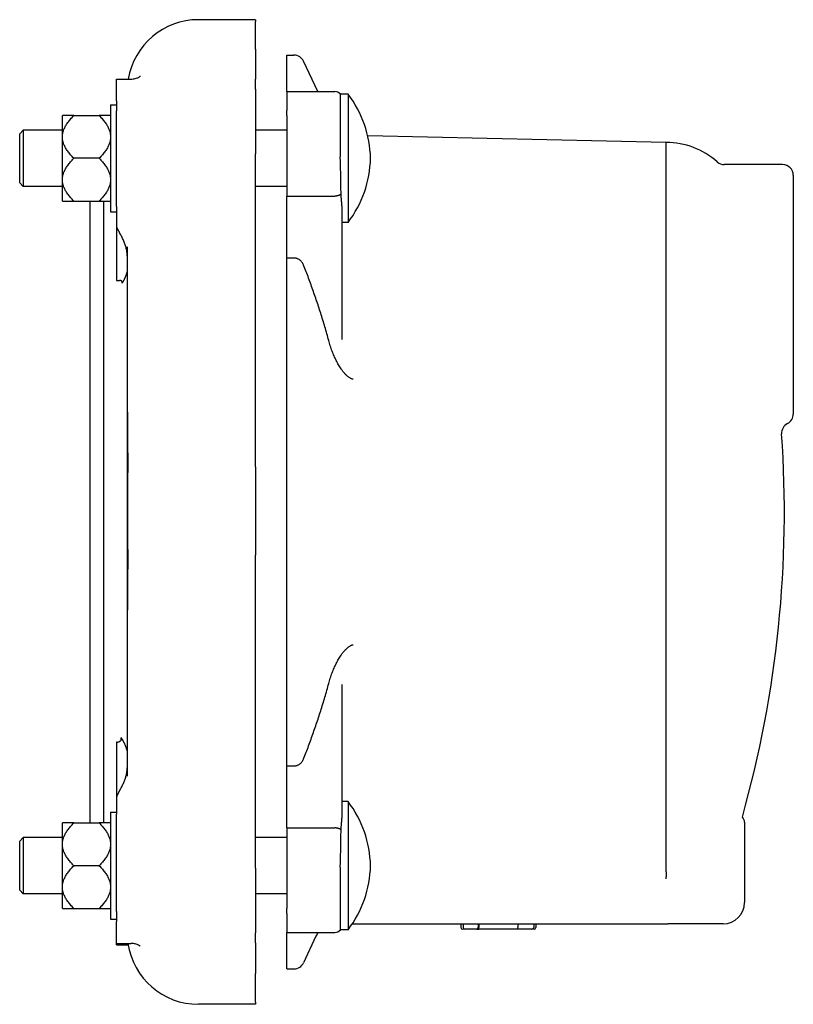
# Model space of a CAD drawing. Header units: millimetres. Extents: x 682 to 4984, y -248 to 588.
# Tile 3 of 4: x 1018 to 1235, y 312 to 588. Entities that reach past the tile are written whole.
import ezdxf

# ---------------------------------------------------------------- set-up
doc = ezdxf.new("R2010")
doc.units = ezdxf.units.MM
doc.layers.add('DETAIL', color=2, linetype='Continuous')

msp = doc.modelspace()

# ---------------------------------------------------------------- linework, layer by layer
at = {"layer": 'DETAIL'}
for p, q in [((1084.11, 588.48), (1068.11, 588.48)), ((1084.11, 588.48), (1084.11, 587.95)), ((1084.11, 580.22), (1084.11, 587.95)), ((1084.11, 580.22), (1084.11, 571.77)), ((1092.92, 568.29), (1092.92, 578.54)), ((1092.92, 578.54), (1094.92, 578.54)), ((1101.61, 568.29), (1097.64, 576.81)), ((1045.11, 565.72), (1045.11, 571.8)), ((1045.11, 571.8), (1049.11, 571.8)), ((1084.11, 568.94), (1084.11, 571.77)), ((1084.11, 568.94), (1084.11, 550.81)), ((1092.92, 568.29), (1092.92, 563.01)), ((1092.92, 568.29), (1106.42, 568.29)), ((1107.92, 567.57), (1107.92, 549.95)), ((1110.12, 567.58), (1107.94, 567.58)), ((1110.12, 567.58), (1110.12, 531.58)), ((1043.42, 564.58), (1043.42, 534.58)), ((1043.42, 564.58), (1045.11, 564.58)), ((1045.11, 565.72), (1045.11, 562.9)), ((1033.12, 561.57), (1029.92, 561.57)), ((1029.92, 555.96), (1029.92, 561.57)), ((1033.12, 561.57), (1040.22, 561.57)), ((1043.42, 561.57), (1040.22, 561.57)), ((1045.11, 536.01), (1045.11, 562.9)), ((1092.92, 561.6), (1092.92, 563.01)), ((1092.92, 561.6), (1092.92, 538.98)), ((1017.92, 556.48), (1018.92, 557.48)), ((1017.92, 542.68), (1017.92, 556.48)), ((1018.92, 557.48), (1018.92, 541.68)), ((1029.92, 557.48), (1018.92, 557.48)), ((1029.92, 555.2), (1029.92, 555.96)), ((1092.92, 557.48), (1084.11, 557.48)), ((1199.42, 554.04), (1115.63, 555.86)), ((1029.92, 543.96), (1029.92, 555.2)), ((1199.42, 349.3), (1199.42, 554.04)), ((1084.11, 463.01), (1084.11, 550.81)), ((1040.22, 549.58), (1033.12, 549.58)), ((1232.12, 547.82), (1215.74, 547.82)), ((1235.12, 544.82), (1235.12, 477.82)), ((1017.92, 542.68), (1018.92, 541.68)), ((1029.92, 541.68), (1018.92, 541.68)), ((1029.92, 543.2), (1029.92, 543.96)), ((1029.92, 537.58), (1029.92, 543.2)), ((1092.92, 541.68), (1084.11, 541.68)), ((1092.92, 538.98), (1106.42, 538.98)), ((1092.92, 521.58), (1092.92, 538.98)), ((1029.92, 537.58), (1033.12, 537.58)), ((1033.12, 537.58), (1040.22, 537.58)), ((1037.61, 537.58), (1037.61, 363.05)), ((1040.22, 537.58), (1043.42, 537.58)), ((1041.43, 537.58), (1041.43, 363.05)), ((1043.42, 534.58), (1045.11, 534.58)), ((1045.11, 536.01), (1045.11, 530.42)), ((1108.42, 498.75), (1108.42, 535.91)), ((1110.12, 531.58), (1108.42, 531.58)), ((1045.11, 530.42), (1045.11, 515.31)), ((1048.11, 524.71), (1048.11, 484.6)), ((1094.92, 521.58), (1092.92, 521.58)), ((1092.92, 379.06), (1092.92, 521.58)), ((1045.11, 515.31), (1045.93, 515.31)), ((1048.11, 483.63), (1048.11, 417.5)), ((1084.11, 463.01), (1084.11, 438.21)), ((1048.25, 439.76), (1048.25, 461.39)), ((1084.11, 350.39), (1084.11, 438.21)), ((1048.11, 416.53), (1048.11, 376.14)), ((1108.42, 364.73), (1108.42, 401.88)), ((1045.2, 385.74), (1045.11, 385.74)), ((1045.11, 385.74), (1045.11, 370.28)), ((1092.92, 361.66), (1092.92, 379.06)), ((1092.92, 379.06), (1094.92, 379.06)), ((1045.11, 370.28), (1045.11, 365.56)), ((1110.12, 369.06), (1108.42, 369.06)), ((1110.12, 369.06), (1110.12, 333.06)), ((1043.42, 366.06), (1043.42, 336.06)), ((1043.42, 366.06), (1045.11, 366.06)), ((1045.11, 338.23), (1045.11, 365.56)), ((1033.12, 363.05), (1029.92, 363.05)), ((1029.92, 357.44), (1029.92, 363.05)), ((1033.12, 363.05), (1040.22, 363.05)), ((1043.42, 363.05), (1040.22, 363.05)), ((1220.78, 364.72), (1220.76, 364.72)), ((1220.82, 364.72), (1220.78, 364.72)), ((1221.42, 363.29), (1221.42, 340.72)), ((1092.92, 361.66), (1092.92, 339.04)), ((1092.92, 361.66), (1106.42, 361.66)), ((1017.92, 357.96), (1018.92, 358.96)), ((1017.92, 344.16), (1017.92, 357.96)), ((1018.92, 358.96), (1018.92, 343.16)), ((1029.92, 358.96), (1018.92, 358.96)), ((1029.92, 356.68), (1029.92, 357.44)), ((1029.92, 345.44), (1029.92, 356.68)), ((1092.92, 358.96), (1084.11, 358.96)), ((1040.22, 351.06), (1033.12, 351.06)), ((1084.11, 350.39), (1084.11, 332.21)), ((1107.92, 350.68), (1107.92, 333.06)), ((1029.92, 344.68), (1029.92, 345.44)), ((1017.92, 344.16), (1018.92, 343.16)), ((1029.92, 343.16), (1018.92, 343.16)), ((1029.92, 339.06), (1029.92, 344.68)), ((1092.92, 343.16), (1084.11, 343.16)), ((1029.92, 339.06), (1033.12, 339.06)), ((1033.12, 339.06), (1040.22, 339.06)), ((1040.22, 339.06), (1043.42, 339.06)), ((1045.11, 338.23), (1045.11, 335.4)), ((1092.92, 337.62), (1092.92, 339.04)), ((1092.92, 337.62), (1092.92, 332.35)), ((1043.42, 336.06), (1045.11, 336.06)), ((1045.11, 329.25), (1045.11, 335.4)), ((1111.3, 334.72), (1199.98, 334.72)), ((1141.82, 334.72), (1141.82, 333.72)), ((1142.39, 334.72), (1142.39, 333.72)), ((1146.6, 334.72), (1146.6, 333.72)), ((1146.86, 334.72), (1146.86, 333.72)), ((1157.78, 334.72), (1157.78, 333.72)), ((1162.24, 334.72), (1162.24, 333.72)), ((1162.82, 334.72), (1162.82, 333.72)), ((1215.42, 334.72), (1199.98, 334.72)), ((1084.11, 329.37), (1084.11, 332.21)), ((1092.92, 332.35), (1106.42, 332.35)), ((1092.92, 322.09), (1092.92, 332.35)), ((1110.12, 333.06), (1107.94, 333.06)), ((1142.89, 333.22), (1142.32, 333.22)), ((1146.25, 333.22), (1142.89, 333.22)), ((1146.25, 333.22), (1146.77, 333.22)), ((1157.93, 333.22), (1146.77, 333.22)), ((1161.74, 333.22), (1157.93, 333.22)), ((1162.32, 333.22), (1161.74, 333.22)), ((1045.11, 328.83), (1045.11, 329.25)), ((1045.11, 329.25), (1049.21, 329.25)), ((1045.11, 328.83), (1048.32, 328.83)), ((1048.39, 328.83), (1048.32, 328.83)), ((1084.11, 329.37), (1084.11, 320.84)), ((1101.1, 331.25), (1097.64, 323.83)), ((1084.11, 312.74), (1084.11, 320.84)), ((1092.92, 322.09), (1094.92, 322.09)), ((1084.11, 312.74), (1084.11, 312.16)), ((1084.11, 312.16), (1068.11, 312.16))]:
    msp.add_line(p, q, dxfattribs=at)
at = {"layer": 'DETAIL', "flags": 128}
for points in [[(1049.11, 571.8), (1049.44, 571.82), (1049.76, 571.85), (1050.07, 571.9), (1050.36, 571.96), (1050.63, 572.04), (1050.87, 572.13), (1051.09, 572.21), (1051.27, 572.3), (1051.42, 572.38), (1051.54, 572.45), (1051.63, 572.5), (1051.69, 572.55), (1051.77, 572.6), (1051.8, 572.62)], [(1107.92, 567.57), (1107.92, 567.57), (1107.92, 567.58), (1107.92, 567.58), (1107.92, 567.58), (1107.93, 567.58), (1107.93, 567.58), (1107.93, 567.58), (1107.93, 567.58), (1107.93, 567.58), (1107.93, 567.58), (1107.93, 567.58), (1107.93, 567.58), (1107.93, 567.58), (1107.93, 567.58), (1107.93, 567.58), (1107.93, 567.58), (1107.93, 567.58), (1107.93, 567.58), (1107.93, 567.58), (1107.93, 567.58), (1107.93, 567.58), (1107.93, 567.58), (1107.94, 567.58), (1107.94, 567.58)], [(1029.92, 555.96), (1029.94, 556.18), (1029.97, 556.4), (1030.01, 556.63), (1030.06, 556.85), (1030.12, 557.08), (1030.19, 557.3), (1030.27, 557.53), (1030.36, 557.75), (1030.46, 557.98), (1030.56, 558.2), (1030.68, 558.43), (1030.81, 558.66), (1030.94, 558.89), (1031.09, 559.13), (1031.24, 559.36), (1031.41, 559.6), (1031.59, 559.83), (1031.77, 560.07), (1031.97, 560.32), (1032.18, 560.56), (1032.4, 560.81), (1032.63, 561.06), (1032.87, 561.32), (1033.12, 561.57)], [(1040.22, 561.57), (1040.48, 561.32), (1040.72, 561.06), (1040.95, 560.81), (1041.17, 560.56), (1041.37, 560.32), (1041.57, 560.07), (1041.76, 559.83), (1041.93, 559.6), (1042.1, 559.36), (1042.26, 559.13), (1042.4, 558.89), (1042.54, 558.66), (1042.66, 558.43), (1042.78, 558.2), (1042.89, 557.98), (1042.99, 557.75), (1043.07, 557.53), (1043.15, 557.3), (1043.22, 557.08), (1043.28, 556.85), (1043.33, 556.63), (1043.37, 556.4), (1043.4, 556.18), (1043.42, 555.96)], [(1033.12, 549.58), (1032.87, 549.84), (1032.63, 550.09), (1032.4, 550.34), (1032.18, 550.59), (1031.97, 550.83), (1031.77, 551.08), (1031.59, 551.32), (1031.41, 551.56), (1031.24, 551.79), (1031.09, 552.03), (1030.94, 552.26), (1030.81, 552.49), (1030.68, 552.72), (1030.56, 552.95), (1030.46, 553.17), (1030.36, 553.4), (1030.27, 553.63), (1030.19, 553.85), (1030.12, 554.08), (1030.06, 554.3), (1030.01, 554.52), (1029.97, 554.75), (1029.94, 554.97), (1029.92, 555.2)], [(1043.42, 555.2), (1043.4, 554.97), (1043.37, 554.75), (1043.33, 554.52), (1043.28, 554.3), (1043.22, 554.08), (1043.15, 553.85), (1043.07, 553.63), (1042.99, 553.4), (1042.89, 553.17), (1042.78, 552.95), (1042.66, 552.72), (1042.54, 552.49), (1042.4, 552.26), (1042.26, 552.03), (1042.1, 551.79), (1041.93, 551.56), (1041.76, 551.32), (1041.57, 551.08), (1041.37, 550.83), (1041.17, 550.59), (1040.95, 550.34), (1040.72, 550.09), (1040.48, 549.84), (1040.22, 549.58)], [(1108.14, 539.5), (1108.14, 539.89), (1108.14, 540.28), (1108.13, 540.68), (1108.13, 541.08), (1108.12, 541.49), (1108.12, 541.9), (1108.11, 542.32), (1108.1, 542.75), (1108.1, 543.18), (1108.09, 543.61), (1108.08, 544.05), (1108.07, 544.49), (1108.06, 544.94), (1108.05, 545.38), (1108.04, 545.83), (1108.03, 546.28), (1108.02, 546.74), (1108.01, 547.19), (1108, 547.65), (1107.98, 548.11), (1107.97, 548.57), (1107.95, 549.03), (1107.94, 549.49), (1107.92, 549.95)], [(1029.92, 543.96), (1029.94, 544.19), (1029.97, 544.41), (1030.01, 544.63), (1030.06, 544.86), (1030.12, 545.08), (1030.19, 545.31), (1030.27, 545.53), (1030.36, 545.76), (1030.46, 545.98), (1030.56, 546.21), (1030.68, 546.44), (1030.81, 546.67), (1030.94, 546.9), (1031.09, 547.13), (1031.24, 547.37), (1031.41, 547.6), (1031.59, 547.84), (1031.77, 548.08), (1031.97, 548.32), (1032.18, 548.57), (1032.4, 548.82), (1032.63, 549.07), (1032.87, 549.32), (1033.12, 549.58)], [(1040.22, 549.58), (1040.48, 549.32), (1040.72, 549.07), (1040.95, 548.82), (1041.17, 548.57), (1041.37, 548.32), (1041.57, 548.08), (1041.76, 547.84), (1041.93, 547.6), (1042.1, 547.37), (1042.26, 547.13), (1042.4, 546.9), (1042.54, 546.67), (1042.66, 546.44), (1042.78, 546.21), (1042.89, 545.98), (1042.99, 545.76), (1043.07, 545.53), (1043.15, 545.31), (1043.22, 545.08), (1043.28, 544.86), (1043.33, 544.63), (1043.37, 544.41), (1043.4, 544.19), (1043.42, 543.96)], [(1033.12, 537.58), (1032.87, 537.84), (1032.63, 538.1), (1032.4, 538.35), (1032.18, 538.59), (1031.97, 538.84), (1031.77, 539.08), (1031.59, 539.32), (1031.41, 539.56), (1031.24, 539.8), (1031.09, 540.03), (1030.94, 540.26), (1030.81, 540.49), (1030.68, 540.72), (1030.56, 540.95), (1030.46, 541.18), (1030.36, 541.41), (1030.27, 541.63), (1030.19, 541.86), (1030.12, 542.08), (1030.06, 542.3), (1030.01, 542.53), (1029.97, 542.75), (1029.94, 542.98), (1029.92, 543.2)], [(1043.42, 543.2), (1043.4, 542.98), (1043.37, 542.75), (1043.33, 542.53), (1043.28, 542.3), (1043.22, 542.08), (1043.15, 541.86), (1043.07, 541.63), (1042.99, 541.41), (1042.89, 541.18), (1042.78, 540.95), (1042.66, 540.72), (1042.54, 540.49), (1042.4, 540.26), (1042.26, 540.03), (1042.1, 539.8), (1041.93, 539.56), (1041.76, 539.32), (1041.57, 539.08), (1041.37, 538.84), (1041.17, 538.59), (1040.95, 538.35), (1040.72, 538.1), (1040.48, 537.84), (1040.22, 537.58)], [(1108.14, 539.5), (1108.1, 539.46), (1108.05, 539.42), (1108, 539.39), (1107.94, 539.35), (1107.89, 539.32), (1107.82, 539.29), (1107.76, 539.25), (1107.7, 539.22), (1107.63, 539.2), (1107.56, 539.17), (1107.49, 539.14), (1107.41, 539.12), (1107.34, 539.1), (1107.26, 539.08), (1107.18, 539.06), (1107.1, 539.04), (1107.02, 539.03), (1106.93, 539.02), (1106.85, 539.01), (1106.77, 539), (1106.68, 538.99), (1106.59, 538.99), (1106.51, 538.98), (1106.42, 538.98)], [(1108.42, 535.91), (1108.42, 536.03), (1108.42, 536.16), (1108.41, 536.28), (1108.41, 536.41), (1108.4, 536.54), (1108.39, 536.68), (1108.38, 536.81), (1108.36, 536.95), (1108.35, 537.09), (1108.34, 537.24), (1108.32, 537.39), (1108.31, 537.54), (1108.29, 537.69), (1108.27, 537.85), (1108.26, 538), (1108.24, 538.16), (1108.23, 538.32), (1108.21, 538.49), (1108.2, 538.65), (1108.18, 538.82), (1108.17, 538.99), (1108.16, 539.16), (1108.15, 539.33), (1108.14, 539.5)], [(1046.17, 528.35), (1046.13, 528.44), (1046.08, 528.52), (1046.04, 528.6), (1045.99, 528.68), (1045.95, 528.76), (1045.9, 528.85), (1045.86, 528.93), (1045.81, 529.02), (1045.77, 529.1), (1045.72, 529.18), (1045.68, 529.27), (1045.63, 529.36), (1045.59, 529.44), (1045.54, 529.53), (1045.5, 529.62), (1045.46, 529.7), (1045.41, 529.79), (1045.37, 529.88), (1045.33, 529.97), (1045.28, 530.06), (1045.24, 530.15), (1045.2, 530.24), (1045.16, 530.33), (1045.11, 530.42)], [(1048.11, 522.25), (1048.11, 522.5), (1048.1, 522.75), (1048.08, 523.01), (1048.05, 523.26), (1048.01, 523.51), (1047.97, 523.77), (1047.92, 524.02), (1047.86, 524.28), (1047.8, 524.53), (1047.73, 524.79), (1047.65, 525.04), (1047.57, 525.3), (1047.48, 525.56), (1047.38, 525.81), (1047.28, 526.07), (1047.18, 526.32), (1047.07, 526.58), (1046.95, 526.83), (1046.83, 527.09), (1046.71, 527.34), (1046.58, 527.6), (1046.45, 527.85), (1046.31, 528.1), (1046.17, 528.35)], [(1097.64, 519.57), (1097.58, 519.7), (1097.52, 519.84), (1097.45, 519.97), (1097.38, 520.1), (1097.3, 520.22), (1097.22, 520.34), (1097.13, 520.46), (1097.03, 520.57), (1096.93, 520.68), (1096.83, 520.79), (1096.72, 520.89), (1096.6, 520.98), (1096.48, 521.07), (1096.36, 521.16), (1096.23, 521.23), (1096.09, 521.3), (1095.96, 521.37), (1095.82, 521.42), (1095.67, 521.47), (1095.52, 521.51), (1095.37, 521.54), (1095.22, 521.56), (1095.07, 521.57), (1094.92, 521.58)], [(1104.69, 498.41), (1104.56, 498.9), (1104.43, 499.38), (1104.3, 499.87), (1104.16, 500.35), (1104.03, 500.83), (1103.89, 501.32), (1103.75, 501.8), (1103.61, 502.28), (1103.47, 502.76), (1103.33, 503.24), (1103.18, 503.72), (1103.04, 504.2), (1102.89, 504.68), (1102.74, 505.16), (1102.59, 505.63), (1102.44, 506.11), (1102.29, 506.59), (1102.14, 507.06), (1101.99, 507.54), (1101.83, 508.01), (1101.68, 508.48), (1101.52, 508.95), (1101.36, 509.43), (1101.2, 509.9), (1101.04, 510.37), (1100.88, 510.83), (1100.72, 511.3), (1100.55, 511.77), (1100.39, 512.24), (1100.22, 512.7), (1100.06, 513.17), (1099.89, 513.63), (1099.72, 514.09), (1099.55, 514.55), (1099.38, 515.02), (1099.21, 515.48), (1099.04, 515.93), (1098.87, 516.39), (1098.69, 516.85), (1098.52, 517.31), (1098.35, 517.76), (1098.17, 518.21), (1097.99, 518.67), (1097.82, 519.12), (1097.64, 519.57)], [(1048.11, 518), (1048.09, 517.88), (1048.06, 517.76), (1048.03, 517.65), (1047.99, 517.53), (1047.96, 517.42), (1047.93, 517.3), (1047.89, 517.19), (1047.85, 517.07), (1047.82, 516.96), (1047.78, 516.84), (1047.73, 516.73), (1047.69, 516.62), (1047.65, 516.5), (1047.61, 516.39), (1047.56, 516.28), (1047.51, 516.17), (1047.47, 516.06), (1047.42, 515.95), (1047.37, 515.84), (1047.32, 515.73), (1047.27, 515.62), (1047.21, 515.52), (1047.16, 515.41), (1047.11, 515.31)], [(1046.66, 514.52), (1046.68, 514.56), (1046.7, 514.61), (1046.71, 514.65), (1046.72, 514.7), (1046.73, 514.75), (1046.72, 514.79), (1046.71, 514.84), (1046.7, 514.88), (1046.68, 514.93), (1046.66, 514.97), (1046.63, 515.01), (1046.59, 515.05), (1046.56, 515.09), (1046.51, 515.13), (1046.47, 515.16), (1046.42, 515.19), (1046.36, 515.22), (1046.31, 515.24), (1046.25, 515.26), (1046.19, 515.28), (1046.12, 515.29), (1046.06, 515.3), (1045.99, 515.3), (1045.93, 515.31)], [(1047.11, 515.31), (1047.09, 515.27), (1047.07, 515.24), (1047.05, 515.21), (1047.04, 515.17), (1047.02, 515.14), (1047, 515.11), (1046.98, 515.07), (1046.96, 515.04), (1046.94, 515.01), (1046.93, 514.97), (1046.91, 514.94), (1046.89, 514.91), (1046.87, 514.88), (1046.85, 514.84), (1046.83, 514.81), (1046.81, 514.78), (1046.8, 514.75), (1046.78, 514.72), (1046.76, 514.68), (1046.74, 514.65), (1046.72, 514.62), (1046.7, 514.59), (1046.68, 514.55), (1046.66, 514.52)], [(1108.14, 490.53), (1107.97, 490.79), (1107.8, 491.06), (1107.63, 491.34), (1107.46, 491.63), (1107.29, 491.92), (1107.13, 492.22), (1106.97, 492.52), (1106.81, 492.83), (1106.65, 493.15), (1106.49, 493.47), (1106.34, 493.79), (1106.19, 494.13), (1106.05, 494.46), (1105.91, 494.8), (1105.77, 495.15), (1105.63, 495.49), (1105.5, 495.85), (1105.37, 496.2), (1105.25, 496.56), (1105.13, 496.93), (1105.02, 497.29), (1104.9, 497.66), (1104.8, 498.04), (1104.69, 498.41)], [(1111.53, 487.57), (1111.37, 487.61), (1111.21, 487.66), (1111.06, 487.72), (1110.91, 487.79), (1110.76, 487.87), (1110.61, 487.95), (1110.47, 488.04), (1110.33, 488.13), (1110.19, 488.23), (1110.06, 488.34), (1109.92, 488.45), (1109.79, 488.57), (1109.65, 488.69), (1109.51, 488.83), (1109.38, 488.97), (1109.24, 489.11), (1109.1, 489.27), (1108.96, 489.43), (1108.83, 489.59), (1108.69, 489.77), (1108.55, 489.95), (1108.42, 490.13), (1108.28, 490.33), (1108.14, 490.53)], [(1048.11, 484.6), (1048.11, 484.56), (1048.11, 484.52), (1048.11, 484.48), (1048.11, 484.44), (1048.11, 484.4), (1048.11, 484.36), (1048.11, 484.32), (1048.11, 484.28), (1048.11, 484.24), (1048.11, 484.2), (1048.11, 484.16), (1048.11, 484.12), (1048.11, 484.08), (1048.11, 484.04), (1048.11, 484), (1048.11, 483.96), (1048.11, 483.92), (1048.11, 483.88), (1048.11, 483.83), (1048.11, 483.79), (1048.11, 483.75), (1048.11, 483.71), (1048.11, 483.67), (1048.11, 483.63)], [(1048.11, 483.63), (1048.12, 483.13), (1048.12, 482.63), (1048.12, 482.14), (1048.12, 481.64), (1048.12, 481.14), (1048.13, 480.64), (1048.13, 480.14), (1048.13, 479.64), (1048.14, 479.13), (1048.14, 478.63), (1048.15, 478.13), (1048.15, 477.63), (1048.15, 477.13), (1048.16, 476.63), (1048.16, 476.13), (1048.17, 475.63), (1048.17, 475.13), (1048.18, 474.62), (1048.18, 474.12), (1048.19, 473.62), (1048.19, 473.12), (1048.19, 472.63), (1048.2, 472.13), (1048.2, 471.63), (1048.21, 471.13), (1048.21, 470.63), (1048.21, 470.14), (1048.22, 469.64), (1048.22, 469.15), (1048.22, 468.65), (1048.23, 468.16), (1048.23, 467.67), (1048.23, 467.18), (1048.24, 466.69), (1048.24, 466.2), (1048.24, 465.71), (1048.24, 465.23), (1048.24, 464.74), (1048.24, 464.26), (1048.25, 463.77), (1048.25, 463.29), (1048.25, 462.82), (1048.25, 462.34), (1048.25, 461.86), (1048.25, 461.39)], [(1048.25, 439.76), (1048.25, 439.29), (1048.25, 438.81), (1048.25, 438.33), (1048.25, 437.85), (1048.25, 437.37), (1048.24, 436.89), (1048.24, 436.41), (1048.24, 435.92), (1048.24, 435.44), (1048.24, 434.95), (1048.24, 434.46), (1048.23, 433.97), (1048.23, 433.48), (1048.23, 432.98), (1048.22, 432.49), (1048.22, 432), (1048.22, 431.5), (1048.21, 431.01), (1048.21, 430.51), (1048.21, 430.01), (1048.2, 429.51), (1048.2, 429.02), (1048.19, 428.52), (1048.19, 428.02), (1048.19, 427.52), (1048.18, 427.02), (1048.18, 426.52), (1048.17, 426.01), (1048.17, 425.51), (1048.16, 425.01), (1048.16, 424.51), (1048.15, 424.01), (1048.15, 423.51), (1048.15, 423), (1048.14, 422.5), (1048.14, 422), (1048.13, 421.5), (1048.13, 421), (1048.13, 420.5), (1048.12, 420), (1048.12, 419.5), (1048.12, 419), (1048.12, 418.5), (1048.12, 418), (1048.11, 417.5)], [(1048.11, 417.5), (1048.11, 417.46), (1048.11, 417.42), (1048.11, 417.38), (1048.11, 417.34), (1048.11, 417.3), (1048.11, 417.26), (1048.11, 417.21), (1048.11, 417.17), (1048.11, 417.13), (1048.11, 417.09), (1048.11, 417.05), (1048.11, 417.01), (1048.11, 416.97), (1048.11, 416.93), (1048.11, 416.89), (1048.11, 416.85), (1048.11, 416.81), (1048.11, 416.77), (1048.11, 416.73), (1048.11, 416.69), (1048.11, 416.65), (1048.11, 416.61), (1048.11, 416.57), (1048.11, 416.53)], [(1108.14, 410.11), (1108.27, 410.3), (1108.4, 410.48), (1108.54, 410.67), (1108.68, 410.85), (1108.82, 411.03), (1108.96, 411.21), (1109.11, 411.38), (1109.27, 411.55), (1109.42, 411.72), (1109.58, 411.87), (1109.73, 412.02), (1109.88, 412.15), (1110.03, 412.28), (1110.18, 412.4), (1110.33, 412.5), (1110.47, 412.6), (1110.62, 412.69), (1110.76, 412.77), (1110.89, 412.84), (1111.03, 412.9), (1111.16, 412.96), (1111.29, 413), (1111.41, 413.04), (1111.53, 413.06)], [(1104.69, 402.23), (1104.8, 402.6), (1104.9, 402.97), (1105.02, 403.34), (1105.13, 403.71), (1105.25, 404.07), (1105.37, 404.43), (1105.5, 404.79), (1105.63, 405.14), (1105.77, 405.49), (1105.91, 405.84), (1106.05, 406.18), (1106.19, 406.51), (1106.34, 406.84), (1106.49, 407.17), (1106.65, 407.49), (1106.81, 407.8), (1106.97, 408.11), (1107.13, 408.42), (1107.29, 408.72), (1107.46, 409.01), (1107.63, 409.29), (1107.8, 409.57), (1107.97, 409.84), (1108.14, 410.11)], [(1097.64, 381.07), (1097.82, 381.52), (1097.99, 381.97), (1098.17, 382.42), (1098.35, 382.88), (1098.52, 383.33), (1098.69, 383.79), (1098.87, 384.24), (1099.04, 384.7), (1099.21, 385.16), (1099.38, 385.62), (1099.55, 386.08), (1099.72, 386.54), (1099.89, 387.01), (1100.06, 387.47), (1100.22, 387.94), (1100.39, 388.4), (1100.55, 388.87), (1100.72, 389.33), (1100.88, 389.8), (1101.04, 390.27), (1101.2, 390.74), (1101.36, 391.21), (1101.52, 391.68), (1101.68, 392.15), (1101.83, 392.63), (1101.99, 393.1), (1102.14, 393.58), (1102.29, 394.05), (1102.44, 394.53), (1102.59, 395), (1102.74, 395.48), (1102.89, 395.96), (1103.04, 396.44), (1103.18, 396.91), (1103.33, 397.39), (1103.47, 397.88), (1103.61, 398.36), (1103.75, 398.84), (1103.89, 399.32), (1104.03, 399.8), (1104.16, 400.29), (1104.3, 400.77), (1104.43, 401.25), (1104.56, 401.74), (1104.69, 402.23)], [(1045.2, 385.74), (1045.3, 385.75), (1045.41, 385.76), (1045.51, 385.77), (1045.61, 385.79), (1045.71, 385.82), (1045.81, 385.86), (1045.9, 385.89), (1045.98, 385.94), (1046.07, 385.99), (1046.14, 386.04), (1046.21, 386.1), (1046.27, 386.16), (1046.32, 386.22), (1046.37, 386.29), (1046.4, 386.36), (1046.43, 386.43), (1046.45, 386.51), (1046.46, 386.58), (1046.46, 386.66), (1046.46, 386.73), (1046.44, 386.81), (1046.42, 386.88), (1046.38, 386.95), (1046.34, 387.02)], [(1046.34, 387.02), (1046.38, 386.97), (1046.41, 386.91), (1046.45, 386.86), (1046.48, 386.81), (1046.52, 386.75), (1046.55, 386.7), (1046.58, 386.65), (1046.62, 386.59), (1046.65, 386.54), (1046.68, 386.49), (1046.72, 386.43), (1046.75, 386.38), (1046.78, 386.33), (1046.81, 386.28), (1046.84, 386.22), (1046.87, 386.17), (1046.9, 386.12), (1046.93, 386.07), (1046.96, 386.01), (1046.99, 385.96), (1047.02, 385.91), (1047.05, 385.85), (1047.08, 385.8), (1047.11, 385.74)], [(1047.11, 385.74), (1047.16, 385.64), (1047.21, 385.53), (1047.27, 385.43), (1047.32, 385.32), (1047.37, 385.21), (1047.42, 385.1), (1047.47, 385), (1047.51, 384.89), (1047.56, 384.78), (1047.61, 384.66), (1047.65, 384.55), (1047.69, 384.44), (1047.73, 384.33), (1047.78, 384.21), (1047.82, 384.1), (1047.85, 383.99), (1047.89, 383.87), (1047.93, 383.76), (1047.96, 383.64), (1047.99, 383.53), (1048.03, 383.41), (1048.06, 383.3), (1048.09, 383.18), (1048.11, 383.07)], [(1094.92, 379.06), (1095.07, 379.06), (1095.22, 379.08), (1095.38, 379.1), (1095.53, 379.13), (1095.67, 379.17), (1095.82, 379.22), (1095.96, 379.27), (1096.1, 379.33), (1096.23, 379.4), (1096.36, 379.48), (1096.48, 379.56), (1096.6, 379.65), (1096.72, 379.75), (1096.83, 379.85), (1096.93, 379.95), (1097.03, 380.06), (1097.13, 380.18), (1097.22, 380.29), (1097.3, 380.42), (1097.38, 380.54), (1097.45, 380.67), (1097.52, 380.8), (1097.58, 380.93), (1097.64, 381.07)], [(1046.3, 372.69), (1046.43, 372.93), (1046.56, 373.18), (1046.68, 373.42), (1046.8, 373.66), (1046.91, 373.91), (1047.03, 374.15), (1047.13, 374.39), (1047.24, 374.64), (1047.34, 374.88), (1047.43, 375.13), (1047.52, 375.37), (1047.6, 375.62), (1047.68, 375.86), (1047.75, 376.11), (1047.82, 376.35), (1047.88, 376.6), (1047.93, 376.84), (1047.98, 377.08), (1048.02, 377.33), (1048.05, 377.57), (1048.08, 377.81), (1048.1, 378.05), (1048.11, 378.29), (1048.11, 378.53)], [(1045.11, 370.28), (1045.16, 370.39), (1045.21, 370.5), (1045.26, 370.61), (1045.3, 370.71), (1045.35, 370.82), (1045.4, 370.92), (1045.45, 371.03), (1045.5, 371.13), (1045.55, 371.23), (1045.6, 371.34), (1045.65, 371.44), (1045.7, 371.54), (1045.75, 371.64), (1045.8, 371.74), (1045.85, 371.84), (1045.9, 371.93), (1045.95, 372.03), (1046, 372.13), (1046.05, 372.22), (1046.1, 372.32), (1046.15, 372.41), (1046.2, 372.51), (1046.25, 372.6), (1046.3, 372.69)], [(1029.92, 357.44), (1029.94, 357.66), (1029.97, 357.88), (1030.01, 358.11), (1030.06, 358.33), (1030.12, 358.56), (1030.19, 358.78), (1030.27, 359.01), (1030.36, 359.23), (1030.46, 359.46), (1030.56, 359.68), (1030.68, 359.91), (1030.81, 360.14), (1030.94, 360.37), (1031.09, 360.61), (1031.24, 360.84), (1031.41, 361.08), (1031.59, 361.31), (1031.77, 361.55), (1031.97, 361.8), (1032.18, 362.04), (1032.4, 362.29), (1032.63, 362.54), (1032.87, 362.8), (1033.12, 363.05)], [(1040.22, 363.05), (1040.48, 362.8), (1040.72, 362.54), (1040.95, 362.29), (1041.17, 362.04), (1041.37, 361.8), (1041.57, 361.55), (1041.76, 361.31), (1041.93, 361.08), (1042.1, 360.84), (1042.26, 360.61), (1042.4, 360.37), (1042.54, 360.14), (1042.66, 359.91), (1042.78, 359.68), (1042.89, 359.46), (1042.99, 359.23), (1043.07, 359.01), (1043.15, 358.78), (1043.22, 358.56), (1043.28, 358.33), (1043.33, 358.11), (1043.37, 357.88), (1043.4, 357.66), (1043.42, 357.44)], [(1108.14, 361.14), (1108.15, 361.31), (1108.16, 361.48), (1108.17, 361.65), (1108.18, 361.82), (1108.2, 361.98), (1108.21, 362.15), (1108.23, 362.31), (1108.24, 362.47), (1108.26, 362.63), (1108.27, 362.79), (1108.29, 362.95), (1108.31, 363.1), (1108.32, 363.25), (1108.34, 363.4), (1108.35, 363.55), (1108.36, 363.69), (1108.38, 363.83), (1108.39, 363.96), (1108.4, 364.1), (1108.41, 364.23), (1108.41, 364.36), (1108.42, 364.48), (1108.42, 364.61), (1108.42, 364.73)], [(1108.14, 361.14), (1108.1, 361.17), (1108.05, 361.21), (1108, 361.25), (1107.94, 361.28), (1107.89, 361.32), (1107.82, 361.35), (1107.76, 361.38), (1107.7, 361.41), (1107.63, 361.44), (1107.56, 361.47), (1107.49, 361.49), (1107.41, 361.52), (1107.34, 361.54), (1107.26, 361.56), (1107.18, 361.58), (1107.1, 361.59), (1107.02, 361.61), (1106.93, 361.62), (1106.85, 361.63), (1106.77, 361.64), (1106.68, 361.65), (1106.59, 361.65), (1106.51, 361.65), (1106.42, 361.66)], [(1107.92, 350.68), (1107.94, 351.14), (1107.95, 351.61), (1107.97, 352.07), (1107.98, 352.53), (1108, 352.99), (1108.01, 353.44), (1108.02, 353.9), (1108.03, 354.35), (1108.04, 354.8), (1108.05, 355.25), (1108.06, 355.7), (1108.07, 356.15), (1108.08, 356.59), (1108.09, 357.03), (1108.1, 357.46), (1108.1, 357.89), (1108.11, 358.31), (1108.12, 358.73), (1108.12, 359.15), (1108.13, 359.56), (1108.13, 359.96), (1108.14, 360.36), (1108.14, 360.75), (1108.14, 361.14)], [(1033.12, 351.06), (1032.87, 351.32), (1032.63, 351.57), (1032.4, 351.82), (1032.18, 352.07), (1031.97, 352.31), (1031.77, 352.56), (1031.59, 352.8), (1031.41, 353.03), (1031.24, 353.27), (1031.09, 353.51), (1030.94, 353.74), (1030.81, 353.97), (1030.68, 354.2), (1030.56, 354.43), (1030.46, 354.65), (1030.36, 354.88), (1030.27, 355.11), (1030.19, 355.33), (1030.12, 355.56), (1030.06, 355.78), (1030.01, 356), (1029.97, 356.23), (1029.94, 356.45), (1029.92, 356.68)], [(1043.42, 356.68), (1043.4, 356.45), (1043.37, 356.23), (1043.33, 356), (1043.28, 355.78), (1043.22, 355.56), (1043.15, 355.33), (1043.07, 355.11), (1042.99, 354.88), (1042.89, 354.65), (1042.78, 354.43), (1042.66, 354.2), (1042.54, 353.97), (1042.4, 353.74), (1042.26, 353.51), (1042.1, 353.27), (1041.93, 353.03), (1041.76, 352.8), (1041.57, 352.56), (1041.37, 352.31), (1041.17, 352.07), (1040.95, 351.82), (1040.72, 351.57), (1040.48, 351.32), (1040.22, 351.06)], [(1029.92, 345.44), (1029.94, 345.67), (1029.97, 345.89), (1030.01, 346.11), (1030.06, 346.34), (1030.12, 346.56), (1030.19, 346.79), (1030.27, 347.01), (1030.36, 347.24), (1030.46, 347.46), (1030.56, 347.69), (1030.68, 347.92), (1030.81, 348.15), (1030.94, 348.38), (1031.09, 348.61), (1031.24, 348.85), (1031.41, 349.08), (1031.59, 349.32), (1031.77, 349.56), (1031.97, 349.8), (1032.18, 350.05), (1032.4, 350.3), (1032.63, 350.55), (1032.87, 350.8), (1033.12, 351.06)], [(1040.22, 351.06), (1040.48, 350.8), (1040.72, 350.55), (1040.95, 350.3), (1041.17, 350.05), (1041.37, 349.8), (1041.57, 349.56), (1041.76, 349.32), (1041.93, 349.08), (1042.1, 348.85), (1042.26, 348.61), (1042.4, 348.38), (1042.54, 348.15), (1042.66, 347.92), (1042.78, 347.69), (1042.89, 347.46), (1042.99, 347.24), (1043.07, 347.01), (1043.15, 346.79), (1043.22, 346.56), (1043.28, 346.34), (1043.33, 346.11), (1043.37, 345.89), (1043.4, 345.67), (1043.42, 345.44)], [(1199.42, 349.3), (1199.42, 349.28), (1199.41, 349.24), (1199.41, 349.2), (1199.41, 349.15), (1199.4, 349.1), (1199.4, 349.05), (1199.4, 348.98), (1199.4, 348.92), (1199.39, 348.84), (1199.39, 348.77), (1199.39, 348.69), (1199.39, 348.6), (1199.38, 348.51), (1199.38, 348.42), (1199.38, 348.32), (1199.38, 348.22), (1199.38, 348.12), (1199.38, 348.02), (1199.38, 347.91), (1199.37, 347.8), (1199.37, 347.69), (1199.37, 347.58), (1199.37, 347.47), (1199.37, 347.36)], [(1199.42, 349.3), (1199.42, 349.3), (1199.42, 349.3), (1199.42, 349.3), (1199.42, 349.3), (1199.42, 349.3), (1199.42, 349.3), (1199.42, 349.3), (1199.42, 349.3), (1199.42, 349.3), (1199.42, 349.3), (1199.42, 349.3), (1199.42, 349.3), (1199.42, 349.3), (1199.42, 349.3), (1199.42, 349.3), (1199.42, 349.3), (1199.42, 349.3), (1199.42, 349.3), (1199.42, 349.3), (1199.42, 349.3), (1199.42, 349.3), (1199.42, 349.3), (1199.42, 349.3), (1199.42, 349.3)], [(1033.12, 339.06), (1032.87, 339.32), (1032.63, 339.58), (1032.4, 339.83), (1032.18, 340.07), (1031.97, 340.32), (1031.77, 340.56), (1031.59, 340.8), (1031.41, 341.04), (1031.24, 341.28), (1031.09, 341.51), (1030.94, 341.74), (1030.81, 341.97), (1030.68, 342.2), (1030.56, 342.43), (1030.46, 342.66), (1030.36, 342.89), (1030.27, 343.11), (1030.19, 343.34), (1030.12, 343.56), (1030.06, 343.78), (1030.01, 344.01), (1029.97, 344.23), (1029.94, 344.46), (1029.92, 344.68)], [(1043.42, 344.68), (1043.4, 344.46), (1043.37, 344.23), (1043.33, 344.01), (1043.28, 343.78), (1043.22, 343.56), (1043.15, 343.34), (1043.07, 343.11), (1042.99, 342.89), (1042.89, 342.66), (1042.78, 342.43), (1042.66, 342.2), (1042.54, 341.97), (1042.4, 341.74), (1042.26, 341.51), (1042.1, 341.28), (1041.93, 341.04), (1041.76, 340.8), (1041.57, 340.56), (1041.37, 340.32), (1041.17, 340.07), (1040.95, 339.83), (1040.72, 339.58), (1040.48, 339.32), (1040.22, 339.06)], [(1107.94, 333.06), (1107.94, 333.06), (1107.93, 333.06), (1107.93, 333.06), (1107.93, 333.06), (1107.93, 333.06), (1107.93, 333.06), (1107.93, 333.06), (1107.93, 333.06), (1107.93, 333.06), (1107.93, 333.06), (1107.93, 333.06), (1107.93, 333.06), (1107.93, 333.06), (1107.93, 333.06), (1107.93, 333.06), (1107.93, 333.06), (1107.93, 333.06), (1107.93, 333.06), (1107.93, 333.06), (1107.92, 333.06), (1107.92, 333.06), (1107.92, 333.06), (1107.92, 333.06), (1107.92, 333.06)], [(1146.25, 333.22), (1146.27, 333.22), (1146.3, 333.22), (1146.32, 333.23), (1146.34, 333.24), (1146.36, 333.24), (1146.38, 333.26), (1146.41, 333.27), (1146.43, 333.29), (1146.45, 333.3), (1146.47, 333.32), (1146.48, 333.34), (1146.5, 333.36), (1146.52, 333.39), (1146.53, 333.41), (1146.54, 333.44), (1146.56, 333.47), (1146.57, 333.5), (1146.58, 333.53), (1146.59, 333.56), (1146.59, 333.59), (1146.6, 333.62), (1146.6, 333.65), (1146.6, 333.69), (1146.6, 333.72)], [(1146.77, 333.22), (1146.78, 333.22), (1146.78, 333.22), (1146.79, 333.23), (1146.79, 333.23), (1146.8, 333.24), (1146.8, 333.25), (1146.81, 333.26), (1146.81, 333.27), (1146.82, 333.29), (1146.82, 333.3), (1146.83, 333.32), (1146.83, 333.34), (1146.83, 333.37), (1146.84, 333.39), (1146.84, 333.42), (1146.84, 333.44), (1146.85, 333.47), (1146.85, 333.5), (1146.85, 333.54), (1146.86, 333.57), (1146.86, 333.61), (1146.86, 333.64), (1146.86, 333.68), (1146.86, 333.72)], [(1157.93, 333.22), (1157.92, 333.22), (1157.91, 333.22), (1157.9, 333.22), (1157.89, 333.23), (1157.88, 333.24), (1157.87, 333.24), (1157.86, 333.26), (1157.86, 333.27), (1157.85, 333.28), (1157.84, 333.3), (1157.83, 333.31), (1157.82, 333.33), (1157.82, 333.35), (1157.81, 333.38), (1157.81, 333.4), (1157.8, 333.43), (1157.79, 333.46), (1157.79, 333.49), (1157.79, 333.53), (1157.78, 333.56), (1157.78, 333.6), (1157.78, 333.64), (1157.78, 333.68), (1157.78, 333.72)], [(1051.73, 328.49), (1051.71, 328.51), (1051.64, 328.56), (1051.57, 328.6), (1051.49, 328.65), (1051.38, 328.72), (1051.24, 328.79), (1051.08, 328.87), (1050.88, 328.95), (1050.65, 329.03), (1050.39, 329.1), (1050.12, 329.16), (1049.83, 329.21), (1049.52, 329.24), (1049.21, 329.25)]]:
    msp.add_lwpolyline(points, dxfattribs=at)
at = {"layer": 'DETAIL'}
for centre, radius, start, end in [((1068.11, 568.48), 20, 90, 170.433), ((1094.92, 575.54), 3, 25, 90), ((1106.42, 566.29), 2, 40.2742, 90), ((1085.55, 548.88), 30.88, 1.3017, 37.2784), ((1199.42, 532.54), 21.5, 48.238, 90), ((1085.55, 550.28), 30.88, 322.7216, 358.6983), ((1215.74, 550.82), 3, 228.238, 270), ((1232.12, 544.82), 3, 0, 90), ((1232.12, 477.82), 3, 296.9788, 0), ((1234.84, 472.47), 3, 116.9788, 183.9759), ((916.11, 450.32), 316.5, 344.3085, 3.9759), ((1085.55, 350.36), 30.88, 1.3017, 37.2784), ((1219.42, 363.29), 2, 360, 45.7537), ((1085.55, 351.76), 30.88, 322.7216, 358.6983), ((1215.42, 340.72), 6, 270, 0), ((1106.54, 328.72), 6, 142.7378, 155), ((1106.42, 334.35), 2, 270, 319.7258), ((1142.32, 333.72), 0.5, 180, 270), ((1142.89, 333.72), 0.5, 180, 270), ((1161.74, 333.72), 0.5, 270, 0), ((1162.32, 333.72), 0.5, 270, 0), ((1068.11, 332.16), 20, 188.3589, 270), ((1094.92, 325.09), 3, 270, 335)]:
    msp.add_arc(centre, radius, start, end, dxfattribs=at)

doc.saveas('drawing.dxf')
